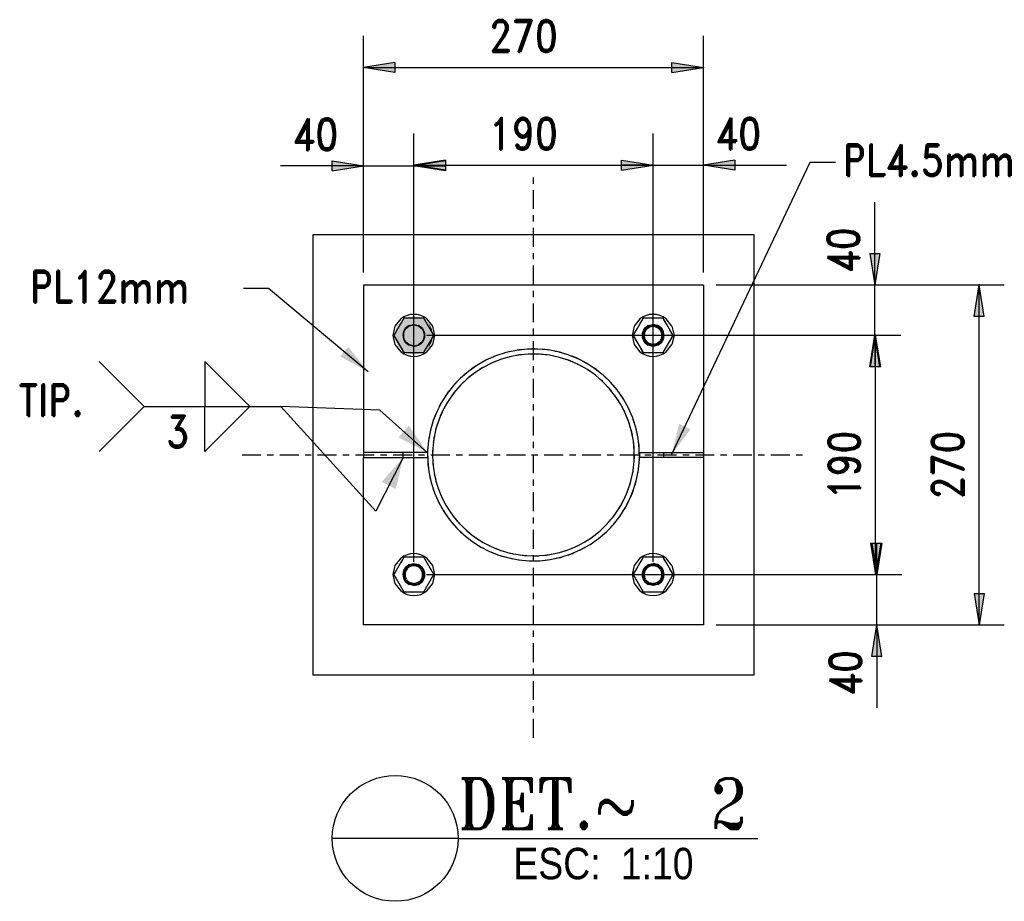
# Model space of a CAD drawing. Header units: millimetres. Extents: x 87190 to 157510, y -45248 to -22739.
# Tile 8 of 20: x 111304 to 112086, y -45248 to -44548. Entities that reach past the tile are written whole.
import ezdxf

# ---------------------------------------------------------------- set-up
doc = ezdxf.new("R2010")
doc.units = ezdxf.units.MM
doc.header["$LTSCALE"] = 5
for name, pattern in [('XKITLINE00', [0]), ('XKITLINE01', [4, 1, -1, 1, -1]), ('XKITLINE03', [6, 3, -1, 1, -1])]:
    doc.linetypes.add(name, pattern=pattern)
doc.styles.add('Arial', font='arial.ttf', dxfattribs={"height": 0.2})
doc.styles.add('ROMAND', font='romand__.ttf')
doc.styles.add('ROMANT', font='romant__.ttf')

msp = doc.modelspace()

# ---------------------------------------------------------------- linework, layer by layer
at = {"color": 75, "linetype": 'XKITLINE00'}
for p, q in [((111577.2, -44748.66), (111577.2, -44560.86)), ((111847.2, -44748.66), (111847.2, -44560.86)), ((111602.2, -44581.86), (111577.2, -44585.86)), ((111602.2, -44581.86), (111602.2, -44589.86)), ((111822.2, -44581.86), (111847.2, -44585.86)), ((111822.2, -44589.86), (111822.2, -44581.86)), ((111577.2, -44585.86), (111847.2, -44585.86)), ((111602.2, -44589.86), (111577.2, -44585.86)), ((111822.2, -44589.86), (111847.2, -44585.86)), ((111577.2, -44748.66), (111577.2, -44639.04)), ((111617.2, -44978.66), (111617.2, -44638.46)), ((111617.2, -44788.66), (111617.2, -44639.04)), ((111807.2, -44978.66), (111807.2, -44638.46)), ((111807.2, -44788.66), (111807.2, -44638.49)), ((111847.2, -44748.66), (111847.2, -44638.49)), ((111552.2, -44660.04), (111577.2, -44664.04)), ((111552.2, -44668.04), (111552.2, -44660.04)), ((111642.2, -44659.46), (111617.2, -44663.46)), ((111642.2, -44660.04), (111617.2, -44664.04)), ((111642.2, -44659.46), (111642.2, -44667.46)), ((111642.2, -44660.04), (111642.2, -44668.04)), ((111782.2, -44659.46), (111807.2, -44663.46)), ((111782.2, -44667.46), (111782.2, -44659.46)), ((111782.2, -44659.49), (111807.2, -44663.49)), ((111782.2, -44667.49), (111782.2, -44659.49)), ((111872.2, -44659.49), (111847.2, -44663.49)), ((111872.2, -44659.49), (111872.2, -44667.49)), ((111577.2, -44664.04), (111511.38, -44664.04)), ((111577.2, -44664.04), (111511.38, -44664.04)), ((111552.2, -44668.04), (111577.2, -44664.04)), ((111577.2, -44664.04), (111617.2, -44664.04)), ((111617.2, -44663.46), (111807.2, -44663.46)), ((111642.2, -44667.46), (111617.2, -44663.46)), ((111642.2, -44668.04), (111617.2, -44664.04)), ((111617.2, -44664.04), (111642.2, -44664.04)), ((111782.2, -44667.46), (111807.2, -44663.46)), ((111782.2, -44667.49), (111807.2, -44663.49)), ((111807.2, -44663.49), (111782.2, -44663.49)), ((111807.2, -44663.49), (111847.2, -44663.49)), ((111821.75, -44893.67), (111931.99, -44661.07)), ((111872.2, -44667.49), (111847.2, -44663.49)), ((111847.2, -44663.49), (111913.02, -44663.49)), ((111847.2, -44663.49), (111913.02, -44663.49)), ((111931.99, -44661.07), (111951.99, -44661.07)), ((111983.27, -44758.66), (111983.27, -44692.84)), ((111983.27, -44758.66), (111983.27, -44692.84)), ((111979.27, -44733.66), (111983.27, -44758.66)), ((111979.27, -44733.66), (111987.27, -44733.66)), ((111987.27, -44733.66), (111983.27, -44758.66)), ((111501.75, -44761.52), (111481.75, -44761.52)), ((111580.99, -44827.61), (111501.75, -44761.52)), ((111857.2, -44758.66), (112086.14, -44758.66)), ((111857.2, -44758.66), (112003.27, -44758.66)), ((111983.27, -44798.66), (111983.27, -44758.66)), ((112062.14, -44783.66), (112066.14, -44758.66)), ((112066.14, -45028.66), (112066.14, -44758.66)), ((112070.14, -44783.66), (112066.14, -44758.66)), ((112070.14, -44783.66), (112062.14, -44783.66)), ((111627.2, -44798.66), (112003.96, -44798.66)), ((111817.2, -44798.66), (112003.27, -44798.66)), ((111979.27, -44823.66), (111983.27, -44798.66)), ((111979.96, -44823.66), (111983.96, -44798.66)), ((111987.27, -44823.66), (111983.27, -44798.66)), ((111983.27, -44798.66), (111983.27, -44823.66)), ((111983.96, -44988.66), (111983.96, -44798.66)), ((111987.96, -44823.66), (111983.96, -44798.66)), ((111987.27, -44823.66), (111979.27, -44823.66)), ((111987.96, -44823.66), (111979.96, -44823.66)), ((111403.05, -44855.17), (111511.58, -44855.17)), ((111590.1, -44858.13), (111511.58, -44855.17)), ((111586.85, -44938.21), (111511.58, -44855.17)), ((111627.76, -44891.68), (111590.1, -44858.13)), ((111608.68, -44895.68), (111586.85, -44938.21)), ((111979.96, -44963.66), (111983.96, -44988.66)), ((111979.96, -44963.66), (111987.96, -44963.66)), ((111980.84, -44963.66), (111984.84, -44988.66)), ((111980.84, -44963.66), (111988.84, -44963.66)), ((111987.96, -44963.66), (111983.96, -44988.66)), ((111988.84, -44963.66), (111984.84, -44988.66)), ((111984.84, -44988.66), (111984.84, -44963.66)), ((111627.2, -44988.66), (112003.96, -44988.66)), ((111817.2, -44988.66), (112004.84, -44988.66)), ((111984.84, -45028.66), (111984.84, -44988.66)), ((112062.14, -45003.66), (112066.14, -45028.66)), ((112062.14, -45003.66), (112070.14, -45003.66)), ((112070.14, -45003.66), (112066.14, -45028.66)), ((111857.2, -45028.66), (112086.14, -45028.66)), ((111857.2, -45028.66), (112004.84, -45028.66)), ((111980.84, -45053.66), (111984.84, -45028.66)), ((111988.84, -45053.66), (111984.84, -45028.66)), ((111984.84, -45028.66), (111984.84, -45094.48)), ((111984.84, -45028.66), (111984.84, -45094.48)), ((111988.84, -45053.66), (111980.84, -45053.66)), ((111652.34, -45198.27), (111552.34, -45198.27)), ((111652.34, -45198.27), (111890.31, -45198.27))]:
    msp.add_line(p, q, dxfattribs=at)
at = {"color": 251, "linetype": 'XKITLINE03'}
for p, q in [((111712.21, -45118.27), (111712.21, -44668.95)), ((111480.74, -44893.69), (111928.17, -44893.69))]:
    msp.add_line(p, q, dxfattribs=at)
at = {"color": 135, "linetype": 'XKITLINE00'}
for p, q in [((111537.18, -45068.66), (111537.18, -44718.66)), ((111537.18, -44718.66), (111887.17, -44718.66)), ((111887.17, -44718.66), (111887.17, -45068.66)), ((111887.17, -45068.66), (111537.18, -45068.66))]:
    msp.add_line(p, q, dxfattribs=at)
at = {"linetype": 'XKITLINE00'}
for p, q in [((111847.18, -44758.68), (111577.18, -44758.68)), ((111577.18, -44758.68), (111577.18, -44891.68)), ((111847.18, -44758.68), (111847.18, -44891.67)), ((111609.24, -44784.93), (111601.3, -44798.68)), ((111606.78, -44785.65), (111602.16, -44791.45)), ((111625.12, -44784.93), (111609.24, -44784.93)), ((111633.06, -44798.68), (111625.12, -44784.93)), ((111632.19, -44791.45), (111627.57, -44785.65)), ((111799.24, -44784.93), (111791.3, -44798.68)), ((111796.78, -44785.65), (111792.16, -44791.45)), ((111815.12, -44784.93), (111799.24, -44784.93)), ((111823.06, -44798.68), (111815.12, -44784.93)), ((111822.19, -44791.45), (111817.57, -44785.65)), ((111602.16, -44791.45), (111600.51, -44798.68)), ((111610.35, -44793.24), (111613.39, -44790.82)), ((111610.66, -44793.49), (111613.56, -44791.18)), ((111613.39, -44790.82), (111617.18, -44789.95)), ((111613.56, -44791.18), (111617.18, -44790.35)), ((111617.18, -44789.95), (111620.96, -44790.82)), ((111617.18, -44790.35), (111620.79, -44791.18)), ((111620.79, -44791.18), (111623.69, -44793.49)), ((111620.96, -44790.82), (111624, -44793.24)), ((111633.85, -44798.68), (111632.19, -44791.45)), ((111792.16, -44791.45), (111790.51, -44798.68)), ((111800.35, -44793.24), (111803.39, -44790.82)), ((111800.66, -44793.49), (111803.56, -44791.18)), ((111803.39, -44790.82), (111807.18, -44789.95)), ((111803.56, -44791.18), (111807.18, -44790.35)), ((111810.96, -44790.82), (111807.18, -44789.95)), ((111810.79, -44791.18), (111807.18, -44790.35)), ((111810.79, -44791.18), (111813.69, -44793.49)), ((111810.96, -44790.82), (111814, -44793.24)), ((111822.19, -44791.45), (111823.85, -44798.68)), ((111600.51, -44798.68), (111602.16, -44805.92)), ((111601.3, -44798.68), (111609.24, -44812.43)), ((111625.12, -44812.43), (111633.06, -44798.68)), ((111632.19, -44805.92), (111633.85, -44798.68)), ((111790.51, -44798.68), (111792.16, -44805.92)), ((111791.3, -44798.68), (111799.24, -44812.43)), ((111815.12, -44812.43), (111823.06, -44798.68)), ((111823.85, -44798.68), (111822.19, -44805.92)), ((111602.16, -44805.92), (111606.78, -44811.72)), ((111613.39, -44806.55), (111610.35, -44804.13)), ((111613.56, -44806.19), (111610.66, -44803.88)), ((111617.18, -44807.41), (111613.39, -44806.55)), ((111617.18, -44807.01), (111613.56, -44806.19)), ((111617.18, -44807.01), (111620.79, -44806.19)), ((111617.18, -44807.41), (111620.96, -44806.55)), ((111623.69, -44803.88), (111620.79, -44806.19)), ((111624, -44804.13), (111620.96, -44806.55)), ((111627.57, -44811.72), (111632.19, -44805.92)), ((111792.16, -44805.92), (111796.78, -44811.72)), ((111803.39, -44806.55), (111800.35, -44804.13)), ((111803.56, -44806.19), (111800.66, -44803.88)), ((111807.18, -44807.41), (111803.39, -44806.55)), ((111807.18, -44807.01), (111803.56, -44806.19)), ((111810.79, -44806.19), (111807.18, -44807.01)), ((111810.96, -44806.55), (111807.18, -44807.41)), ((111813.69, -44803.88), (111810.79, -44806.19)), ((111814, -44804.13), (111810.96, -44806.55)), ((111817.57, -44811.72), (111822.19, -44805.92)), ((111609.24, -44812.43), (111625.12, -44812.43)), ((111799.24, -44812.43), (111815.12, -44812.43)), ((111403.05, -44855.17), (111367.33, -44819.45)), ((111486.94, -44855.17), (111451.22, -44819.45)), ((111451.22, -44819.45), (111451.22, -44855.17)), ((111403.05, -44855.17), (111367.33, -44890.88)), ((111451.22, -44855.17), (111486.94, -44855.17)), ((111451.22, -44855.17), (111486.94, -44855.17)), ((111486.94, -44855.17), (111451.22, -44890.88)), ((111451.22, -44890.88), (111451.22, -44855.17)), ((111628.03, -44891.68), (111577.18, -44891.68)), ((111577.18, -44891.68), (111577.18, -44895.68)), ((111608.68, -44895.68), (111608.68, -44891.68)), ((111628.03, -44891.68), (111628.03, -44895.68)), ((111796.32, -44891.67), (111796.32, -44893.58)), ((111796.32, -44891.67), (111847.18, -44891.67)), ((111796.32, -44893.78), (111796.32, -44895.67)), ((111815.66, -44895.67), (111815.66, -44891.67)), ((111847.18, -44891.67), (111847.18, -44895.67)), ((111577.18, -45028.68), (111577.18, -44895.68)), ((111577.18, -44895.68), (111628.03, -44895.68)), ((111847.18, -44895.67), (111796.32, -44895.67)), ((111847.18, -44895.67), (111847.18, -45028.68)), ((111609.24, -44974.93), (111601.3, -44988.68)), ((111606.78, -44975.65), (111602.16, -44981.45)), ((111625.12, -44974.93), (111609.24, -44974.93)), ((111610.35, -44983.24), (111613.39, -44980.82)), ((111610.66, -44983.49), (111613.56, -44981.18)), ((111613.39, -44980.82), (111617.18, -44979.95)), ((111613.56, -44981.18), (111617.18, -44980.35)), ((111617.18, -44979.95), (111620.96, -44980.82)), ((111617.18, -44980.35), (111620.79, -44981.18)), ((111620.79, -44981.18), (111623.69, -44983.49)), ((111620.96, -44980.82), (111624, -44983.24)), ((111633.06, -44988.68), (111625.12, -44974.93)), ((111632.19, -44981.45), (111627.57, -44975.65)), ((111799.24, -44974.93), (111791.3, -44988.68)), ((111796.78, -44975.65), (111792.16, -44981.45)), ((111815.12, -44974.93), (111799.24, -44974.93)), ((111800.35, -44983.24), (111803.39, -44980.82)), ((111800.66, -44983.49), (111803.56, -44981.18)), ((111803.39, -44980.82), (111807.18, -44979.95)), ((111803.56, -44981.18), (111807.18, -44980.35)), ((111810.96, -44980.82), (111807.18, -44979.95)), ((111810.79, -44981.18), (111807.18, -44980.35)), ((111810.79, -44981.18), (111813.69, -44983.49)), ((111810.96, -44980.82), (111814, -44983.24)), ((111823.06, -44988.68), (111815.12, -44974.93)), ((111822.19, -44981.45), (111817.57, -44975.65)), ((111602.16, -44981.45), (111600.51, -44988.68)), ((111600.51, -44988.68), (111602.16, -44995.92)), ((111601.3, -44988.68), (111609.24, -45002.43)), ((111625.12, -45002.43), (111633.06, -44988.68)), ((111633.85, -44988.68), (111632.19, -44981.45)), ((111632.19, -44995.92), (111633.85, -44988.68)), ((111792.16, -44981.45), (111790.51, -44988.68)), ((111790.51, -44988.68), (111792.16, -44995.92)), ((111791.3, -44988.68), (111799.24, -45002.43)), ((111815.12, -45002.43), (111823.06, -44988.68)), ((111822.19, -44981.45), (111823.85, -44988.68)), ((111823.85, -44988.68), (111822.19, -44995.92)), ((111602.16, -44995.92), (111606.78, -45001.72)), ((111613.39, -44996.55), (111610.35, -44994.13)), ((111613.56, -44996.19), (111610.66, -44993.88)), ((111617.18, -44997.41), (111613.39, -44996.55)), ((111617.18, -44997.01), (111613.56, -44996.19)), ((111617.18, -44997.01), (111620.79, -44996.19)), ((111617.18, -44997.41), (111620.96, -44996.55)), ((111623.69, -44993.88), (111620.79, -44996.19)), ((111624, -44994.13), (111620.96, -44996.55)), ((111627.57, -45001.72), (111632.19, -44995.92)), ((111792.16, -44995.92), (111796.78, -45001.72)), ((111803.39, -44996.55), (111800.35, -44994.13)), ((111803.56, -44996.19), (111800.66, -44993.88)), ((111807.18, -44997.41), (111803.39, -44996.55)), ((111807.18, -44997.01), (111803.56, -44996.19)), ((111810.79, -44996.19), (111807.18, -44997.01)), ((111810.96, -44996.55), (111807.18, -44997.41)), ((111813.69, -44993.88), (111810.79, -44996.19)), ((111814, -44994.13), (111810.96, -44996.55)), ((111817.57, -45001.72), (111822.19, -44995.92)), ((111609.24, -45002.43), (111625.12, -45002.43)), ((111799.24, -45002.43), (111815.12, -45002.43)), ((111847.18, -45028.68), (111577.18, -45028.68))]:
    msp.add_line(p, q, dxfattribs=at)
at = {"color": 134, "linetype": 'XKITLINE01'}
for p, q in [((111609.23, -44784.93), (111601.29, -44798.68)), ((111625.11, -44784.93), (111609.23, -44784.93)), ((111633.05, -44798.68), (111625.11, -44784.93)), ((111799.23, -44784.93), (111791.29, -44798.68)), ((111815.11, -44784.93), (111799.23, -44784.93)), ((111823.05, -44798.68), (111815.11, -44784.93)), ((111613.39, -44790.82), (111610.35, -44793.24)), ((111613.39, -44790.82), (111617.17, -44789.95)), ((111617.17, -44789.95), (111620.96, -44790.82)), ((111624, -44793.24), (111620.96, -44790.82)), ((111803.39, -44790.82), (111800.35, -44793.24)), ((111803.39, -44790.82), (111807.17, -44789.95)), ((111810.96, -44790.82), (111807.17, -44789.95)), ((111814, -44793.24), (111810.96, -44790.82)), ((111601.29, -44798.68), (111609.23, -44812.43)), ((111625.11, -44812.43), (111633.05, -44798.68)), ((111791.29, -44798.68), (111799.23, -44812.43)), ((111815.11, -44812.43), (111823.05, -44798.68)), ((111610.35, -44804.13), (111613.39, -44806.55)), ((111617.17, -44807.41), (111613.39, -44806.55)), ((111617.17, -44807.41), (111620.96, -44806.55)), ((111620.96, -44806.55), (111624, -44804.13)), ((111800.35, -44804.13), (111803.39, -44806.55)), ((111807.17, -44807.41), (111803.39, -44806.55)), ((111810.96, -44806.55), (111807.17, -44807.41)), ((111810.96, -44806.55), (111814, -44804.13)), ((111609.23, -44812.43), (111625.11, -44812.43)), ((111799.23, -44812.43), (111815.11, -44812.43)), ((111577.18, -44891.68), (111577.18, -44895.68)), ((111796.32, -44893.78), (111796.32, -44893.58)), ((111796.32, -44893.58), (111796.32, -44893.78)), ((111847.18, -44891.67), (111847.18, -44895.67)), ((111609.23, -44974.93), (111601.29, -44988.68)), ((111625.11, -44974.93), (111609.23, -44974.93)), ((111613.39, -44980.82), (111610.35, -44983.24)), ((111613.39, -44980.82), (111617.17, -44979.95)), ((111617.17, -44979.95), (111620.96, -44980.82)), ((111624, -44983.24), (111620.96, -44980.82)), ((111633.05, -44988.68), (111625.11, -44974.93)), ((111799.23, -44974.93), (111791.29, -44988.68)), ((111815.11, -44974.93), (111799.23, -44974.93)), ((111803.39, -44980.82), (111800.35, -44983.24)), ((111803.39, -44980.82), (111807.17, -44979.95)), ((111810.96, -44980.82), (111807.17, -44979.95)), ((111814, -44983.24), (111810.96, -44980.82)), ((111823.05, -44988.68), (111815.11, -44974.93)), ((111601.29, -44988.68), (111609.23, -45002.43)), ((111625.11, -45002.43), (111633.05, -44988.68)), ((111791.29, -44988.68), (111799.23, -45002.43)), ((111815.11, -45002.43), (111823.05, -44988.68)), ((111610.35, -44994.13), (111613.39, -44996.55)), ((111617.17, -44997.41), (111613.39, -44996.55)), ((111617.17, -44997.41), (111620.96, -44996.55)), ((111620.96, -44996.55), (111624, -44994.13)), ((111800.35, -44994.13), (111803.39, -44996.55)), ((111807.17, -44997.41), (111803.39, -44996.55)), ((111810.96, -44996.55), (111807.17, -44997.41)), ((111810.96, -44996.55), (111814, -44994.13)), ((111609.23, -45002.43), (111625.11, -45002.43)), ((111799.23, -45002.43), (111815.11, -45002.43))]:
    msp.add_line(p, q, dxfattribs=at)
at = {"color": 3, "linetype": 'XKITLINE00'}
msp.add_line((111793.46, -44871.9), (111793.46, -44871.9), dxfattribs=at)
at = {"color": 75, "linetype": 'XKITLINE00'}
msp.add_circle((111602.34, -45198.27), 50, dxfattribs=at)
at = {"linetype": 'XKITLINE00'}
for centre, radius, start, end in [((111617.18, -44798.68), 16.67, 51.42847, 128.57133), ((111807.18, -44798.68), 16.67, 51.42847, 128.57133), ((111617.18, -44798.68), 8.73, 141.42847, 218.57133), ((111617.18, -44798.68), 8.33, 141.42847, 218.57133), ((111617.18, -44798.68), 8.33, 321.42847, 38.57133), ((111617.18, -44798.68), 8.73, 321.42847, 38.57133), ((111807.18, -44798.68), 8.73, 141.42847, 218.57133), ((111807.18, -44798.68), 8.33, 141.42847, 218.57133), ((111807.18, -44798.68), 7.94, 359.9999, 179.9999), ((111807.18, -44798.68), 8.33, 321.42847, 38.57133), ((111807.18, -44798.68), 8.73, 321.42847, 38.57133), ((111807.18, -44798.68), 7.94, 179.9999, 359.9999), ((111617.18, -44798.68), 16.67, 231.42847, 308.57133), ((111712.18, -44893.68), 84.15, 14.99924, 194.99924), ((111712.18, -44893.68), 80.15, 344.99924, 164.99924), ((111807.18, -44798.68), 16.67, 231.42847, 308.57133), ((111712.18, -44893.68), 84.15, 194.99924, 14.99924), ((111712.18, -44893.68), 80.15, 164.99924, 344.99924), ((111617.18, -44988.68), 16.67, 51.42847, 128.57133), ((111807.18, -44988.68), 16.67, 51.42847, 128.57133), ((111617.18, -44988.68), 7.94, 359.9999, 179.9999), ((111807.18, -44988.68), 7.94, 359.9999, 179.9999), ((111617.18, -44988.68), 8.73, 141.42847, 218.57133), ((111617.18, -44988.68), 8.33, 141.42847, 218.57133), ((111617.18, -44988.68), 7.94, 179.9999, 359.9999), ((111617.18, -44988.68), 8.33, 321.42847, 38.57133), ((111617.18, -44988.68), 8.73, 321.42847, 38.57133), ((111807.18, -44988.68), 8.73, 141.42847, 218.57133), ((111807.18, -44988.68), 8.33, 141.42847, 218.57133), ((111807.18, -44988.68), 7.94, 179.9999, 359.9999), ((111807.18, -44988.68), 8.33, 321.42847, 38.57133), ((111807.18, -44988.68), 8.73, 321.42847, 38.57133), ((111617.18, -44988.68), 16.67, 231.42847, 308.57133), ((111807.18, -44988.68), 16.67, 231.42847, 308.57133)]:
    msp.add_arc(centre, radius, start, end, dxfattribs=at)
at = {"color": 134, "linetype": 'XKITLINE01'}
for centre, radius, start, end in [((111617.17, -44798.68), 8.73, 141.42847, 218.57133), ((111617.17, -44798.68), 8.73, 321.42847, 38.57133), ((111807.17, -44798.68), 8.73, 141.42847, 218.57133), ((111807.17, -44798.68), 7.94, 134.9999, 314.9999), ((111807.17, -44798.68), 7, 89.9999, 269.9999), ((111807.17, -44798.68), 7.94, 314.9999, 134.9999), ((111807.17, -44798.68), 7, 314.9999, 134.9999), ((111807.17, -44798.68), 7, 269.9999, 89.9999), ((111807.17, -44798.68), 8.73, 321.42847, 38.57133), ((111807.17, -44798.68), 7, 134.9999, 314.9999), ((111712.18, -44893.68), 84.15, 74.99924, 254.99924), ((111712.18, -44893.68), 80.15, 104.99924, 284.99924), ((111712.18, -44893.68), 84.15, 254.99924, 74.99924), ((111712.18, -44893.68), 80.15, 284.99924, 104.99924), ((111617.17, -44988.68), 7.94, 314.9999, 134.9999), ((111807.17, -44988.68), 7.94, 314.9999, 134.9999), ((111617.17, -44988.68), 8.73, 141.42847, 218.57133), ((111617.17, -44988.68), 7.94, 134.9999, 314.9999), ((111617.17, -44988.68), 7, 89.9999, 269.9999), ((111617.17, -44988.68), 7, 134.9999, 314.9999), ((111617.17, -44988.68), 7, 314.9999, 134.9999), ((111617.17, -44988.68), 7, 269.9999, 89.9999), ((111617.17, -44988.68), 8.73, 321.42847, 38.57133), ((111807.17, -44988.68), 8.73, 141.42847, 218.57133), ((111807.17, -44988.68), 7.94, 134.9999, 314.9999), ((111807.17, -44988.68), 7, 89.9999, 269.9999), ((111807.17, -44988.68), 7, 134.9999, 314.9999), ((111807.17, -44988.68), 7, 314.9999, 134.9999), ((111807.17, -44988.68), 7, 269.9999, 89.9999), ((111807.17, -44988.68), 8.73, 321.42847, 38.57133)]:
    msp.add_arc(centre, radius, start, end, dxfattribs=at)
for p in [(111577.2, -44585.86), (111847.2, -44585.86), (111577.2, -44664.04), (111617.2, -44663.46), (111617.2, -44664.04), (111807.2, -44663.46), (111807.2, -44663.49), (111847.2, -44663.49), (111983.27, -44758.66), (112066.14, -44758.66), (111983.27, -44798.66), (111983.96, -44798.66), (111983.96, -44988.66), (111984.84, -44988.66), (111984.84, -45028.66), (112066.14, -45028.66)]:
    msp.add_point(p)
at = {"color": 75, "linetype": 'Continuous'}
for points in [[(111602.2, -44589.86), (111577.2, -44585.86), (111602.2, -44589.86), (111602.2, -44581.86)], [(111822.2, -44581.86), (111847.2, -44585.86), (111822.2, -44581.86), (111822.2, -44589.86)], [(111552.2, -44660.04), (111577.2, -44664.04), (111552.2, -44660.04), (111552.2, -44668.04)], [(111642.2, -44667.46), (111617.2, -44663.46), (111642.2, -44667.46), (111642.2, -44659.46)], [(111642.2, -44668.04), (111617.2, -44664.04), (111642.2, -44668.04), (111642.2, -44660.04)], [(111782.2, -44659.46), (111807.2, -44663.46), (111782.2, -44659.46), (111782.2, -44667.46)], [(111782.2, -44659.49), (111807.2, -44663.49), (111782.2, -44659.49), (111782.2, -44667.49)], [(111872.2, -44667.49), (111847.2, -44663.49), (111872.2, -44667.49), (111872.2, -44659.49)], [(111987.27, -44733.66), (111983.27, -44758.66), (111987.27, -44733.66), (111979.27, -44733.66)], [(112062.14, -44783.66), (112066.14, -44758.66), (112062.14, -44783.66), (112070.14, -44783.66)], [(111979.27, -44823.66), (111983.27, -44798.66), (111979.27, -44823.66), (111987.27, -44823.66)], [(111979.96, -44823.66), (111983.96, -44798.66), (111979.96, -44823.66), (111987.96, -44823.66)], [(111580.99, -44827.61), (111558.59, -44815.44), (111580.99, -44827.61), (111564.99, -44807.76)], [(111627.76, -44891.68), (111604.94, -44879.72), (111627.76, -44891.68), (111613.25, -44870.39)], [(111821.75, -44893.67), (111827.94, -44868.94), (111821.75, -44893.67), (111836.97, -44873.22)], [(111608.68, -44895.68), (111602.82, -44920.78), (111608.68, -44895.68), (111591.7, -44915.07)], [(111987.96, -44963.66), (111983.96, -44988.66), (111987.96, -44963.66), (111979.96, -44963.66)], [(111988.84, -44963.66), (111984.84, -44988.66), (111988.84, -44963.66), (111980.84, -44963.66)], [(112070.14, -45003.66), (112066.14, -45028.66), (112070.14, -45003.66), (112062.14, -45003.66)], [(111980.84, -45053.66), (111984.84, -45028.66), (111980.84, -45053.66), (111988.84, -45053.66)]]:
    msp.add_solid(points, dxfattribs=at)
at = {"color": 8, "linetype": 'Continuous'}
for points in [[(111632.26, -44799.05), (111609.42, -44785.74), (111609.11, -44785.94)], [(111632.26, -44799.05), (111609.74, -44785.56), (111609.42, -44785.74)], [(111632.26, -44799.05), (111610.06, -44785.38), (111609.74, -44785.56)], [(111632.26, -44799.05), (111610.39, -44785.21), (111610.06, -44785.38)], [(111632.26, -44799.05), (111610.73, -44785.05), (111610.39, -44785.21)], [(111632.26, -44799.05), (111611.06, -44784.89), (111610.73, -44785.05)], [(111632.26, -44799.05), (111611.4, -44784.75), (111611.06, -44784.89)], [(111632.26, -44799.05), (111611.75, -44784.61), (111611.4, -44784.75)], [(111632.26, -44799.05), (111612.09, -44784.48), (111611.75, -44784.61)], [(111632.26, -44799.05), (111612.44, -44784.36), (111612.09, -44784.48)], [(111632.26, -44799.05), (111612.8, -44784.25), (111612.44, -44784.36)], [(111632.26, -44799.05), (111613.15, -44784.14), (111612.8, -44784.25)], [(111632.26, -44799.05), (111613.51, -44784.05), (111613.15, -44784.14)], [(111632.26, -44799.05), (111613.87, -44783.96), (111613.51, -44784.05)], [(111632.26, -44799.05), (111614.23, -44783.89), (111613.87, -44783.96)], [(111632.26, -44799.05), (111614.6, -44783.82), (111614.23, -44783.89)], [(111632.26, -44799.05), (111614.96, -44783.76), (111614.6, -44783.82)], [(111632.26, -44799.05), (111615.33, -44783.71), (111614.96, -44783.76)], [(111632.26, -44799.05), (111615.7, -44783.67), (111615.33, -44783.71)], [(111632.26, -44799.05), (111616.07, -44783.64), (111615.7, -44783.67)], [(111632.26, -44799.05), (111616.44, -44783.62), (111616.07, -44783.64)], [(111632.26, -44799.05), (111616.81, -44783.6), (111616.44, -44783.62)], [(111632.26, -44799.05), (111617.18, -44783.6), (111616.81, -44783.6)], [(111632.26, -44799.05), (111617.55, -44783.6), (111617.18, -44783.6)], [(111632.26, -44799.05), (111617.92, -44783.62), (111617.55, -44783.6)], [(111632.26, -44799.05), (111618.29, -44783.64), (111617.92, -44783.62)], [(111632.26, -44799.05), (111618.65, -44783.67), (111618.29, -44783.64)], [(111632.26, -44799.05), (111619.02, -44783.71), (111618.65, -44783.67)], [(111632.26, -44799.05), (111619.39, -44783.76), (111619.02, -44783.71)], [(111632.26, -44799.05), (111619.75, -44783.82), (111619.39, -44783.76)], [(111632.26, -44799.05), (111620.12, -44783.89), (111619.75, -44783.82)], [(111632.26, -44799.05), (111620.48, -44783.96), (111620.12, -44783.89)], [(111632.26, -44799.05), (111620.84, -44784.05), (111620.48, -44783.96)], [(111632.26, -44799.05), (111621.2, -44784.14), (111620.84, -44784.05)], [(111632.26, -44799.05), (111621.55, -44784.25), (111621.2, -44784.14)], [(111632.26, -44799.05), (111621.91, -44784.36), (111621.55, -44784.25)], [(111632.26, -44799.05), (111622.26, -44784.48), (111621.91, -44784.36)], [(111632.26, -44799.05), (111622.6, -44784.61), (111622.26, -44784.48)], [(111632.26, -44799.05), (111622.95, -44784.75), (111622.6, -44784.61)], [(111632.26, -44799.05), (111623.29, -44784.89), (111622.95, -44784.75)], [(111632.26, -44799.05), (111623.63, -44785.05), (111623.29, -44784.89)], [(111632.26, -44799.05), (111623.96, -44785.21), (111623.63, -44785.05)], [(111632.26, -44799.05), (111624.29, -44785.38), (111623.96, -44785.21)], [(111632.26, -44799.05), (111624.61, -44785.56), (111624.29, -44785.38)], [(111632.26, -44799.05), (111624.93, -44785.74), (111624.61, -44785.56)], [(111632.26, -44799.05), (111625.25, -44785.94), (111624.93, -44785.74)], [(111632.26, -44799.05), (111602.97, -44793.6), (111602.85, -44793.95)], [(111632.26, -44799.05), (111603.1, -44793.25), (111602.97, -44793.6)], [(111632.26, -44799.05), (111603.24, -44792.91), (111603.1, -44793.25)], [(111632.26, -44799.05), (111603.38, -44792.57), (111603.24, -44792.91)], [(111632.26, -44799.05), (111603.54, -44792.23), (111603.38, -44792.57)], [(111632.26, -44799.05), (111603.7, -44791.9), (111603.54, -44792.23)], [(111632.26, -44799.05), (111603.87, -44791.57), (111603.7, -44791.9)], [(111632.26, -44799.05), (111604.05, -44791.25), (111603.87, -44791.57)], [(111632.26, -44799.05), (111604.24, -44790.93), (111604.05, -44791.25)], [(111632.26, -44799.05), (111604.43, -44790.61), (111604.24, -44790.93)], [(111632.26, -44799.05), (111604.63, -44790.3), (111604.43, -44790.61)], [(111632.26, -44799.05), (111604.84, -44790), (111604.63, -44790.3)], [(111632.26, -44799.05), (111605.06, -44789.7), (111604.84, -44790)], [(111632.26, -44799.05), (111605.28, -44789.4), (111605.06, -44789.7)], [(111632.26, -44799.05), (111605.51, -44789.11), (111605.28, -44789.4)], [(111632.26, -44799.05), (111605.75, -44788.83), (111605.51, -44789.11)], [(111632.26, -44799.05), (111606, -44788.55), (111605.75, -44788.83)], [(111632.26, -44799.05), (111606.25, -44788.28), (111606, -44788.55)], [(111632.26, -44799.05), (111606.51, -44788.02), (111606.25, -44788.28)], [(111632.26, -44799.05), (111606.77, -44787.76), (111606.51, -44788.02)], [(111632.26, -44799.05), (111607.05, -44787.51), (111606.77, -44787.76)], [(111632.26, -44799.05), (111607.32, -44787.26), (111607.05, -44787.51)], [(111632.26, -44799.05), (111607.61, -44787.02), (111607.32, -44787.26)], [(111632.26, -44799.05), (111607.89, -44786.79), (111607.61, -44787.02)], [(111632.26, -44799.05), (111608.19, -44786.57), (111607.89, -44786.79)], [(111632.26, -44799.05), (111608.49, -44786.35), (111608.19, -44786.57)], [(111632.26, -44799.05), (111608.79, -44786.14), (111608.49, -44786.35)], [(111632.26, -44799.05), (111609.11, -44785.94), (111608.79, -44786.14)], [(111632.26, -44799.05), (111625.56, -44786.14), (111625.25, -44785.94)], [(111632.26, -44799.05), (111625.86, -44786.35), (111625.56, -44786.14)], [(111632.26, -44799.05), (111626.16, -44786.57), (111625.86, -44786.35)], [(111632.26, -44799.05), (111626.46, -44786.79), (111626.16, -44786.57)], [(111632.26, -44799.05), (111626.75, -44787.02), (111626.46, -44786.79)], [(111632.26, -44799.05), (111627.03, -44787.26), (111626.75, -44787.02)], [(111632.26, -44799.05), (111627.31, -44787.51), (111627.03, -44787.26)], [(111632.26, -44799.05), (111627.58, -44787.76), (111627.31, -44787.51)], [(111632.26, -44799.05), (111627.84, -44788.02), (111627.58, -44787.76)], [(111632.26, -44799.05), (111628.1, -44788.28), (111627.84, -44788.02)], [(111632.26, -44799.05), (111628.35, -44788.55), (111628.1, -44788.28)], [(111632.26, -44799.05), (111628.6, -44788.83), (111628.35, -44788.55)], [(111632.26, -44799.05), (111628.84, -44789.11), (111628.6, -44788.83)], [(111632.26, -44799.05), (111629.07, -44789.4), (111628.84, -44789.11)], [(111632.26, -44799.05), (111629.29, -44789.7), (111629.07, -44789.4)], [(111632.26, -44799.05), (111629.51, -44790), (111629.29, -44789.7)], [(111632.26, -44799.05), (111629.72, -44790.3), (111629.51, -44790)], [(111632.26, -44799.05), (111629.92, -44790.61), (111629.72, -44790.3)], [(111632.26, -44799.05), (111630.11, -44790.93), (111629.92, -44790.61)], [(111632.26, -44799.05), (111630.3, -44791.25), (111630.11, -44790.93)], [(111632.26, -44799.05), (111630.48, -44791.57), (111630.3, -44791.25)], [(111632.26, -44799.05), (111630.65, -44791.9), (111630.48, -44791.57)], [(111632.26, -44799.05), (111630.81, -44792.23), (111630.65, -44791.9)], [(111632.26, -44799.05), (111630.97, -44792.57), (111630.81, -44792.23)], [(111632.26, -44799.05), (111631.11, -44792.91), (111630.97, -44792.57)], [(111632.26, -44799.05), (111631.25, -44793.25), (111631.11, -44792.91)], [(111632.26, -44799.05), (111631.38, -44793.6), (111631.25, -44793.25)], [(111632.26, -44799.05), (111631.5, -44793.95), (111631.38, -44793.6)], [(111632.26, -44799.05), (111602.1, -44798.31), (111602.09, -44798.68)], [(111632.26, -44799.05), (111602.09, -44798.68), (111602.1, -44799.05)], [(111632.26, -44799.05), (111602.11, -44797.94), (111602.1, -44798.31)], [(111632.26, -44799.05), (111602.1, -44799.05), (111602.11, -44799.42)], [(111632.26, -44799.05), (111602.13, -44797.57), (111602.11, -44797.94)], [(111632.26, -44799.05), (111602.11, -44799.42), (111602.13, -44799.79)], [(111632.26, -44799.05), (111602.16, -44797.2), (111602.13, -44797.57)], [(111632.26, -44799.05), (111602.13, -44799.79), (111602.16, -44800.16)], [(111632.26, -44799.05), (111602.2, -44796.84), (111602.16, -44797.2)], [(111632.26, -44799.05), (111602.16, -44800.16), (111602.2, -44800.53)], [(111632.26, -44799.05), (111602.25, -44796.47), (111602.2, -44796.84)], [(111632.26, -44799.05), (111602.2, -44800.53), (111602.25, -44800.9)], [(111632.26, -44799.05), (111602.31, -44796.1), (111602.25, -44796.47)], [(111632.26, -44799.05), (111602.25, -44800.9), (111602.31, -44801.26)], [(111632.26, -44799.05), (111602.38, -44795.74), (111602.31, -44796.1)], [(111632.26, -44799.05), (111602.31, -44801.26), (111602.38, -44801.63)], [(111632.26, -44799.05), (111602.46, -44795.38), (111602.38, -44795.74)], [(111632.26, -44799.05), (111602.38, -44801.63), (111602.46, -44801.99)], [(111632.26, -44799.05), (111602.54, -44795.02), (111602.46, -44795.38)], [(111632.26, -44799.05), (111602.46, -44801.99), (111602.54, -44802.35)], [(111632.26, -44799.05), (111602.64, -44794.66), (111602.54, -44795.02)], [(111632.26, -44799.05), (111602.54, -44802.35), (111602.64, -44802.71)], [(111632.26, -44799.05), (111602.74, -44794.3), (111602.64, -44794.66)], [(111632.26, -44799.05), (111602.64, -44802.71), (111602.74, -44803.06)], [(111632.26, -44799.05), (111602.85, -44793.95), (111602.74, -44794.3)], [(111632.26, -44799.05), (111602.74, -44803.06), (111602.85, -44803.41)], [(111632.26, -44799.05), (111602.85, -44803.41), (111602.97, -44803.76)], [(111632.26, -44799.05), (111602.97, -44803.76), (111603.1, -44804.11)], [(111632.26, -44799.05), (111603.1, -44804.11), (111603.24, -44804.46)], [(111632.26, -44799.05), (111603.24, -44804.46), (111603.38, -44804.8)], [(111632.26, -44799.05), (111603.38, -44804.8), (111603.54, -44805.13)], [(111632.26, -44799.05), (111603.54, -44805.13), (111603.7, -44805.47)], [(111632.26, -44799.05), (111603.7, -44805.47), (111603.87, -44805.79)], [(111632.26, -44799.05), (111603.87, -44805.79), (111604.05, -44806.12)], [(111632.26, -44799.05), (111604.05, -44806.12), (111604.24, -44806.44)], [(111632.26, -44799.05), (111604.24, -44806.44), (111604.43, -44806.75)], [(111632.26, -44799.05), (111604.43, -44806.75), (111604.63, -44807.06)], [(111632.26, -44799.05), (111604.63, -44807.06), (111604.84, -44807.37)], [(111632.26, -44799.05), (111604.84, -44807.37), (111605.06, -44807.67)], [(111632.26, -44799.05), (111605.06, -44807.67), (111605.28, -44807.96)], [(111632.26, -44799.05), (111605.28, -44807.96), (111605.51, -44808.25)], [(111632.26, -44799.05), (111605.51, -44808.25), (111605.75, -44808.54)], [(111632.26, -44799.05), (111605.75, -44808.54), (111606, -44808.81)], [(111632.26, -44799.05), (111606, -44808.81), (111606.25, -44809.08)], [(111632.26, -44799.05), (111606.25, -44809.08), (111606.51, -44809.35)], [(111632.26, -44799.05), (111606.51, -44809.35), (111606.77, -44809.61)], [(111632.26, -44799.05), (111606.77, -44809.61), (111607.05, -44809.86)], [(111632.26, -44799.05), (111607.05, -44809.86), (111607.32, -44810.11)], [(111632.26, -44799.05), (111607.32, -44810.11), (111607.61, -44810.34)], [(111632.26, -44799.05), (111607.61, -44810.34), (111607.89, -44810.58)], [(111632.26, -44799.05), (111607.89, -44810.58), (111608.19, -44810.8)], [(111632.26, -44799.05), (111608.19, -44810.8), (111608.49, -44811.02)], [(111632.26, -44799.05), (111608.49, -44811.02), (111608.79, -44811.23)], [(111632.26, -44799.05), (111608.79, -44811.23), (111609.11, -44811.43)], [(111632.26, -44799.05), (111609.11, -44811.43), (111609.42, -44811.62)], [(111632.26, -44799.05), (111609.42, -44811.62), (111609.74, -44811.81)], [(111632.26, -44799.05), (111609.74, -44811.81), (111610.06, -44811.99)], [(111632.26, -44799.05), (111610.06, -44811.99), (111610.39, -44812.16)], [(111632.26, -44799.05), (111610.39, -44812.16), (111610.73, -44812.32)], [(111632.26, -44799.05), (111610.73, -44812.32), (111611.06, -44812.47)], [(111632.26, -44799.05), (111611.06, -44812.47), (111611.4, -44812.62)], [(111632.26, -44799.05), (111611.4, -44812.62), (111611.75, -44812.76)], [(111632.26, -44799.05), (111611.75, -44812.76), (111612.09, -44812.89)], [(111632.26, -44799.05), (111612.09, -44812.89), (111612.44, -44813.01)], [(111632.26, -44799.05), (111612.44, -44813.01), (111612.8, -44813.12)], [(111632.26, -44799.05), (111612.8, -44813.12), (111613.15, -44813.22)], [(111632.26, -44799.05), (111613.15, -44813.22), (111613.51, -44813.32)], [(111632.26, -44799.05), (111613.51, -44813.32), (111613.87, -44813.4)], [(111632.26, -44799.05), (111613.87, -44813.4), (111614.23, -44813.48)], [(111632.26, -44799.05), (111614.23, -44813.48), (111614.6, -44813.55)], [(111632.26, -44799.05), (111614.6, -44813.55), (111614.96, -44813.6)], [(111632.26, -44799.05), (111614.96, -44813.6), (111615.33, -44813.65)], [(111632.26, -44799.05), (111615.33, -44813.65), (111615.7, -44813.7)], [(111632.26, -44799.05), (111615.7, -44813.7), (111616.07, -44813.73)], [(111632.26, -44799.05), (111616.07, -44813.73), (111616.44, -44813.75)], [(111632.26, -44799.05), (111616.44, -44813.75), (111616.81, -44813.76)], [(111632.26, -44799.05), (111616.81, -44813.76), (111617.18, -44813.77)], [(111632.26, -44799.05), (111617.18, -44813.77), (111617.55, -44813.76)], [(111632.26, -44799.05), (111617.55, -44813.76), (111617.92, -44813.75)], [(111632.26, -44799.05), (111617.92, -44813.75), (111618.29, -44813.73)], [(111632.26, -44799.05), (111618.29, -44813.73), (111618.65, -44813.7)], [(111632.26, -44799.05), (111618.65, -44813.7), (111619.02, -44813.65)], [(111632.26, -44799.05), (111619.02, -44813.65), (111619.39, -44813.6)], [(111632.26, -44799.05), (111619.39, -44813.6), (111619.75, -44813.55)], [(111632.26, -44799.05), (111619.75, -44813.55), (111620.12, -44813.48)], [(111632.26, -44799.05), (111620.12, -44813.48), (111620.48, -44813.4)], [(111632.26, -44799.05), (111620.48, -44813.4), (111620.84, -44813.32)], [(111632.26, -44799.05), (111620.84, -44813.32), (111621.2, -44813.22)], [(111632.26, -44799.05), (111621.2, -44813.22), (111621.55, -44813.12)], [(111632.26, -44799.05), (111621.55, -44813.12), (111621.91, -44813.01)], [(111632.26, -44799.05), (111621.91, -44813.01), (111622.26, -44812.89)], [(111632.26, -44799.05), (111622.26, -44812.89), (111622.6, -44812.76)], [(111632.26, -44799.05), (111622.6, -44812.76), (111622.95, -44812.62)], [(111632.26, -44799.05), (111622.95, -44812.62), (111623.29, -44812.47)], [(111632.26, -44799.05), (111623.29, -44812.47), (111623.63, -44812.32)], [(111632.26, -44799.05), (111623.63, -44812.32), (111623.96, -44812.16)], [(111632.26, -44799.05), (111623.96, -44812.16), (111624.29, -44811.99)], [(111632.26, -44799.05), (111624.29, -44811.99), (111624.61, -44811.81)], [(111632.26, -44799.05), (111624.61, -44811.81), (111624.93, -44811.62)], [(111632.26, -44799.05), (111624.93, -44811.62), (111625.25, -44811.43)], [(111632.26, -44799.05), (111625.25, -44811.43), (111625.56, -44811.23)], [(111632.26, -44799.05), (111625.56, -44811.23), (111625.86, -44811.02)], [(111632.26, -44799.05), (111625.86, -44811.02), (111626.16, -44810.8)], [(111632.26, -44799.05), (111626.16, -44810.8), (111626.46, -44810.58)], [(111632.26, -44799.05), (111626.46, -44810.58), (111626.75, -44810.34)], [(111632.26, -44799.05), (111626.75, -44810.34), (111627.03, -44810.11)], [(111632.26, -44799.05), (111627.03, -44810.11), (111627.31, -44809.86)], [(111632.26, -44799.05), (111627.31, -44809.86), (111627.58, -44809.61)], [(111632.26, -44799.05), (111627.58, -44809.61), (111627.84, -44809.35)], [(111632.26, -44799.05), (111627.84, -44809.35), (111628.1, -44809.08)], [(111632.26, -44799.05), (111628.1, -44809.08), (111628.35, -44808.81)], [(111632.26, -44799.05), (111628.35, -44808.81), (111628.6, -44808.54)], [(111632.26, -44799.05), (111628.6, -44808.54), (111628.84, -44808.25)], [(111632.26, -44799.05), (111628.84, -44808.25), (111629.07, -44807.96)], [(111632.26, -44799.05), (111629.07, -44807.96), (111629.29, -44807.67)], [(111632.26, -44799.05), (111629.29, -44807.67), (111629.51, -44807.37)], [(111632.26, -44799.05), (111629.51, -44807.37), (111629.72, -44807.06)], [(111632.26, -44799.05), (111629.72, -44807.06), (111629.92, -44806.75)], [(111632.26, -44799.05), (111629.92, -44806.75), (111630.11, -44806.44)], [(111632.26, -44799.05), (111630.11, -44806.44), (111630.3, -44806.12)], [(111632.26, -44799.05), (111630.3, -44806.12), (111630.48, -44805.79)], [(111632.26, -44799.05), (111630.48, -44805.79), (111630.65, -44805.47)], [(111632.26, -44799.05), (111630.65, -44805.47), (111630.81, -44805.13)], [(111632.26, -44799.05), (111630.81, -44805.13), (111630.97, -44804.8)], [(111632.26, -44799.05), (111630.97, -44804.8), (111631.11, -44804.46)], [(111632.26, -44799.05), (111631.11, -44804.46), (111631.25, -44804.11)], [(111632.26, -44799.05), (111631.25, -44804.11), (111631.38, -44803.76)], [(111632.26, -44799.05), (111631.38, -44803.76), (111631.5, -44803.41)], [(111632.26, -44799.05), (111631.61, -44794.3), (111631.5, -44793.95)], [(111632.26, -44799.05), (111631.5, -44803.41), (111631.61, -44803.06)], [(111632.26, -44799.05), (111631.71, -44794.66), (111631.61, -44794.3)], [(111632.26, -44799.05), (111631.61, -44803.06), (111631.71, -44802.71)], [(111632.26, -44799.05), (111631.81, -44795.02), (111631.71, -44794.66)], [(111632.26, -44799.05), (111631.71, -44802.71), (111631.81, -44802.35)], [(111632.26, -44799.05), (111631.89, -44795.38), (111631.81, -44795.02)], [(111632.26, -44799.05), (111631.81, -44802.35), (111631.89, -44801.99)], [(111632.26, -44799.05), (111631.97, -44795.74), (111631.89, -44795.38)], [(111632.26, -44799.05), (111631.89, -44801.99), (111631.97, -44801.63)], [(111632.26, -44799.05), (111632.04, -44796.1), (111631.97, -44795.74)], [(111632.26, -44799.05), (111631.97, -44801.63), (111632.04, -44801.26)], [(111632.26, -44799.05), (111632.1, -44796.47), (111632.04, -44796.1)], [(111632.26, -44799.05), (111632.04, -44801.26), (111632.1, -44800.9)], [(111632.26, -44799.05), (111632.15, -44796.84), (111632.1, -44796.47)], [(111632.26, -44799.05), (111632.1, -44800.9), (111632.15, -44800.53)], [(111632.26, -44799.05), (111632.19, -44797.2), (111632.15, -44796.84)], [(111632.26, -44799.05), (111632.15, -44800.53), (111632.19, -44800.16)], [(111632.26, -44799.05), (111632.22, -44797.57), (111632.19, -44797.2)], [(111632.26, -44799.05), (111632.19, -44800.16), (111632.22, -44799.79)], [(111632.26, -44799.05), (111632.24, -44797.94), (111632.22, -44797.57)], [(111632.26, -44799.05), (111632.22, -44799.79), (111632.24, -44799.42)], [(111632.26, -44799.05), (111632.26, -44798.31), (111632.24, -44797.94)], [(111632.26, -44799.05), (111632.26, -44798.68), (111632.26, -44798.31)]]:
    msp.add_solid(points, dxfattribs=at)

# ---------------------------------------------------------------- texts
at = {"width": 0.85}
for s, height, style, p in [('270', 25, 'ROMAND', (111676.9, -44573.36)), ('40', 25, 'ROMAND', (111520.76, -44651.54)), ('190', 25, 'ROMAND', (111676.9, -44650.96)), ('40', 25, 'ROMAND', (111856.58, -44650.99)), ('PL4.5mm', 25, 'ROMAND', (111957.99, -44672.07)), ('PL12mm', 25, 'ROMAND', (111312.34, -44772.52)), ('TIP.', 25, 'ROMAND', (111303.22, -44862.67)), ('3', 25, 'ROMAND', (111420.55, -44887.67)), ('DET.~', 40, 'ROMANT', (111652.34, -45190.77)), ('2', 40, 'ROMANT', (111852.66, -45190.77)), ('ESC:', 25, 'Arial', (111696.22, -45230.77)), ('1:10', 25, 'Arial', (111781.54, -45230.77))]:
    msp.add_text(s, height=height, dxfattribs=dict(at, style=style)).set_placement(p)
at = {"style": 'ROMAND', "width": 0.85}
for s, p in [('40', (111970.77, -44749.28)), ('190', (111971.46, -44928.96)), ('270', (112053.64, -44928.96)), ('40', (111972.34, -45085.1))]:
    msp.add_text(s, height=25, rotation=90.00021, dxfattribs=at).set_placement(p)

doc.saveas('drawing.dxf')
